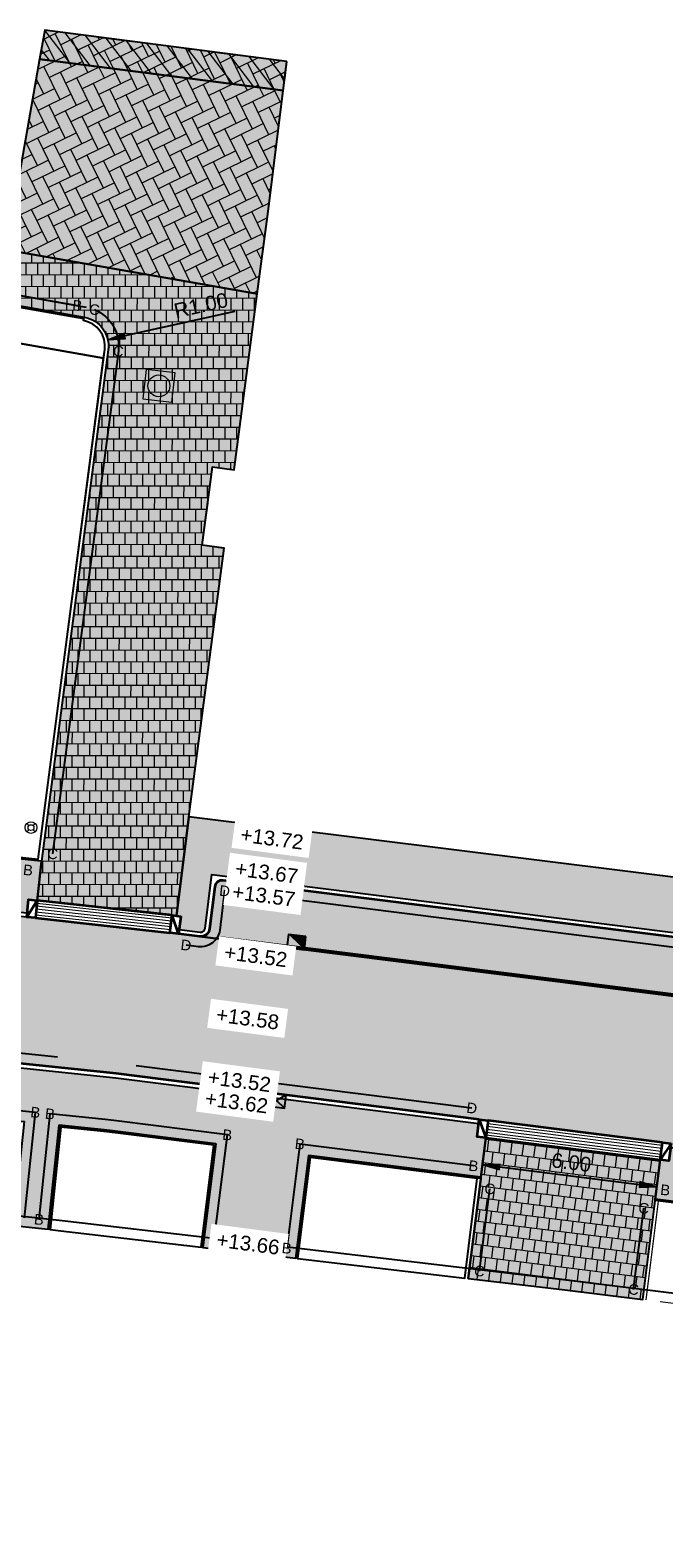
# Model space of a CAD drawing. Header units: metres. Extents: x 131295 to 132236, y 397710 to 398702.
# Tile 8 of 127: x 131406 to 131427, y 397770 to 397821. Entities that reach past the tile are written whole.
import ezdxf
from ezdxf.enums import TextEntityAlignment as Align

# ---------------------------------------------------------------- set-up
doc = ezdxf.new("R2010")
doc.units = ezdxf.units.M
doc.linetypes.add('AL-MATERIAALS', pattern=[2, 1, -1])
doc.linetypes.add('MA-1-3', pattern=[4, 1, -3])
doc.layers.get('Defpoints').update_dxf_attribs({"color": 128})
for name, color, linetype, lineweight in [('N-IE-markering 1 - 3 streep 0.10', 255, 'MA-1-3', 18), ('N-IE-te stellen putdeksel', 190, 'Continuous', 18), ('N-IE-verkeersbordpaal @ 0.2', 190, 'Continuous', 18), ('N-KO-inritband 600x300x200 mm', 110, 'Continuous', 35), ('N-KO-inritband streklagen', 8, 'Continuous', 5), ('N-KO-opsluitband 120x250mm', 2, 'Continuous', 25), ('N-KO-opsluitband 60x200mm', 2, 'Continuous', 25), ('N-KO-opsluitband achterkant', 8, 'Continuous', 5), ('N-KO-tekst banden', 1, 'Continuous', 18), ('N-KO-trottoirband 130-150x250mm', 3, 'Continuous', 35), ('N-KO-trottoirband achterkant', 8, 'Continuous', 5), ('N-RI-straatkolk', 7, 'Continuous', 25), ('N-RI-trottoirkolk', 7, 'Continuous', 25), ("N-VH-arcering 'MAT' grijs 254", 254, 'Continuous', 18), ('N-VH-arcering betontegels halfsteensverband', 8, 'Continuous', 5), ('N-VH-arcering herstraten', 1, 'Continuous', 18), ('N-VH-arcering SBS KF keperverband', 8, 'Continuous', 5), ('X-AL-maatvoering', 1, 'Continuous', 18), ('X-AL-materiaalscheiding', 1, 'AL-MATERIAALS', 18), ('X-AL-planhoogte', 190, 'Continuous', 25)]:
    doc.layers.add(name, color=color, linetype=linetype, lineweight=lineweight)
doc.layers.add("N-VH-arcering 'MAT' kleur 1 (heiderood)", color=7, linetype='Continuous', lineweight=18, true_color=0xd98c8c)
doc.layers.add("N-VH-arcering 'MAT' kleur 5 (roodbruin)", color=7, linetype='Continuous', lineweight=18, true_color=0xc5a6a0)
for name, color, linetype, plot in [('X-AL-contourlijnen', 30, 'Continuous', False), ('X-AL-hulplijn bandenlijnnummers', 30, 'Continuous', False), ('X-AL-hulplijn hoogtetekst', 190, 'Continuous', False)]:
    doc.layers.add(name, color=color, linetype=linetype, plot=plot)
doc.styles.add('CS Annotative', font='arial.ttf')
doc.dimstyles.new('CS Annotative', dxfattribs={"dimtxt": 2.5, "dimasz": 3, "dimexe": 0.18, "dimexo": 0.0625, "dimgap": 1, "dimtad": 1, "dimzin": 0, "dimdsep": 46, "dimtxsty": 'CS Annotative', "dimblk": 'CS Dimensionpijl', "dimcen": 0, "dimse1": 1, "dimse2": 1, "dimclrd": 256, "dimclre": 256, "dimclrt": 2, "dimadec": 0, "dimazin": 0, "dimtm": 1e-09, "dimtfac": 1, "dimtofl": 0, "dimtmove": 1, "dimatfit": 3, "dimfxl": 1, "dimtfillclr": 256, "dimtolj": 1, "dimtzin": 0, "dimarcsym": 0})
pattern_1 = [(116.018774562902, (26375.62930064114, 79453.50666762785), (-0.5616727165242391, 0.1931935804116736), [1.26, -0.42]), (206.018774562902, (26375.44506107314, 79453.8841007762), (0.561672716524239, -0.1931935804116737), [1.26, -0.42])]

# ---------------------------------------------------------------- blocks, each defined once
blk = doc.blocks.new('*U110')
for p, q in [((1.165096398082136, -2.440297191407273), (-1.484782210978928, 0.2131238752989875)), ((1.484782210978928, -0.2131238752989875), (-1.80446802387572, -2.014049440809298))]:
    blk.add_line(p, q)
blk.add_lwpolyline([(1.484782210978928, -0.2131238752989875), (-1.484782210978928, 0.2131238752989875), (-1.80446802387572, -2.014049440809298), (1.165096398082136, -2.440297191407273)], close=True)
blk = doc.blocks.new('*U158')
blk.add_lwpolyline([(1.804468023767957, 2.014049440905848), (-1.165096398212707, 2.440297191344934), (-1.484782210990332, 0.2131238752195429), (1.484782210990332, -0.2131238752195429)], close=True)
blk.add_solid([(1.804468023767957, 2.014049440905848), (1.484782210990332, -0.2131238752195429), (1.804468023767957, 2.014049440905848), (-1.165096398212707, 2.440297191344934)])
blk = doc.blocks.new('CS Dimensionpijl')
h = blk.add_hatch(color=256)
h.dxf.hatch_style = 1
h.paths.add_polyline_path([(-1, -0.1666666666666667), (0, 0), (-1, 0.1666666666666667)])
at = {"flags": 128}
blk.add_lwpolyline([(0, 0.5), (0, -0.5)], dxfattribs=at)
blk.add_lwpolyline([(-1, -0.1666666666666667), (0, 0), (-1, 0.1666666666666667)], close=True, dxfattribs=at)
blk = doc.blocks.new('*D241')
at = {"layer": 'Defpoints', "color": 0, "transparency": 16777216}
for p in [(131408.346707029, 397810.4180373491), (131407.3704074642, 397810.2016137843)]:
    blk.add_point(p, dxfattribs=at)
at = {"layer": 'X-AL-maatvoering', "lineweight": -2, "transparency": 16777216}
blk.add_line((131412.6894829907, 397811.3807327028), (131408.932486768, 397810.547891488), dxfattribs=at)
at = {"layer": 'X-AL-maatvoering', "lineweight": -2, "transparency": 16777216, "xscale": 0.6000000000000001, "yscale": 0.6000000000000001, "zscale": 0.6000000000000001, "rotation": 192.499058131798}
blk.add_blockref('CS Dimensionpijl', (131408.346707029, 397810.4180373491), dxfattribs=at)
at = {"layer": 'X-AL-maatvoering', "color": 2, "transparency": 16777216, "insert": (131411.5289394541, 397811.5898053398), "char_height": 0.5, "attachment_point": 5, "rotation": 12.499058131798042, "style": 'CS Annotative'}
blk.add_mtext('\\A1;R1.00', dxfattribs=at)
blk = doc.blocks.new('CS Verkeersbordpaal')
at = {"flags": 128}
for points in [[(-0.7071067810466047, 0.7071067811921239), (-0.3535533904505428, 0.3535533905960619)], [(0.3535533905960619, 0.3535533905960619), (0.7071067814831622, 0.7071067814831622)], [(-0.7071067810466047, -0.7071067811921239), (-0.3535533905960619, -0.3535533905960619)], [(0.3535533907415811, -0.3535533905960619), (0.707106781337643, -0.7071067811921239)]]:
    blk.add_lwpolyline(points, dxfattribs=at)
for radius in [1, 0.5000000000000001]:
    blk.add_circle((0, 0), radius)
blk = doc.blocks.new('*D550')
at = {"layer": 'Defpoints', "color": 0, "transparency": 16777216}
for p in [(131421.1710320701, 397782.5076928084), (131427.1241344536, 397781.7589792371), (131427.0930384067, 397781.5117312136)]:
    blk.add_point(p, dxfattribs=at)
at = {"layer": 'X-AL-maatvoering', "lineweight": -2, "transparency": 16777216}
blk.add_line((131421.7352462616, 397782.1855734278), (131426.4977281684, 397781.5866025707), dxfattribs=at)
at = {"layer": 'X-AL-maatvoering', "lineweight": -2, "transparency": 16777216, "xscale": 0.6000000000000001, "yscale": 0.6000000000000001, "zscale": 0.6000000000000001}
for p, rotation in [((131421.1399360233, 397782.2604447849), 172.8316256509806), ((131427.0930384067, 397781.5117312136), 352.8316256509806)]:
    blk.add_blockref('CS Dimensionpijl', p, dxfattribs=dict(at, rotation=rotation))
at = {"layer": 'X-AL-maatvoering', "color": 2, "transparency": 16777216, "insert": (131424.1733004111, 397782.3378158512), "char_height": 0.5, "attachment_point": 5, "rotation": 352.8316256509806, "style": 'CS Annotative'}
blk.add_mtext('\\A1;6.00', dxfattribs=at)
blk = doc.blocks.new('CS te stellen put(deksel)')
at = {"flags": 128}
blk.add_lwpolyline([(-0.5, -0.5), (0.5, -0.5), (0.5, 0.5), (-0.5000000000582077, 0.5), (-0.5, -0.5)], close=True, dxfattribs=at)
blk.add_circle((0.0001273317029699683, 0.0003214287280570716), 0.3749999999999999)

msp = doc.modelspace()

# ---------------------------------------------------------------- hatches: boundary and pattern name
at = {"layer": "N-VH-arcering 'MAT' grijs 254"}
h = msp.add_hatch(color=256, dxfattribs=at)
h.dxf.hatch_style = 1
edge = h.paths.add_edge_path()
edge.add_line((131413.4529972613, 397811.9857009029), (131404.8795595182, 397813.4843842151))
edge.add_line((131404.8795595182, 397813.4843842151), (131404.5667778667, 397811.7117681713))
edge.add_line((131404.5667778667, 397811.7117681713), (131407.5441750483, 397811.186400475))
edge.add_arc((131407.3704074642, 397810.2016137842), 0.9999999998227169, -7.448129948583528, 79.99305289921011, ccw=False)
edge.add_line((131408.3619700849, 397810.0719852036), (131406.0808073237, 397792.6227798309))
edge.add_line((131406.0808073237, 397792.6227798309), (131405.9410357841, 397791.2800349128))
edge.add_line((131405.9410357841, 397791.2800349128), (131410.6942113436, 397790.7545084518))
edge.add_line((131410.6942113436, 397790.7545084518), (131411.12, 397794.14))
edge.add_line((131411.12, 397794.14), (131412.3179315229, 397803.3032887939))
edge.add_line((131412.3179315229, 397803.3032887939), (131411.5742595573, 397803.4005102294))
edge.add_line((131411.5742595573, 397803.4005102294), (131411.9242567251, 397806.0777293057))
edge.add_line((131411.9242567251, 397806.0777293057), (131412.6679286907, 397805.9805078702))
edge.add_line((131412.6679286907, 397805.9805078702), (131413.4529972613, 397811.9857009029))
h = msp.add_hatch(color=256, dxfattribs=at)
h.dxf.hatch_style = 1
edge = h.paths.add_edge_path()
edge.add_line((131411.12, 397794.14), (131410.6942113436, 397790.7545084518))
edge.add_line((131410.6942113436, 397790.7545084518), (131410.8402621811, 397790.7361398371))
edge.add_line((131410.8402621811, 397790.7361398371), (131410.7841086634, 397790.2896571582))
edge.add_line((131410.7841086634, 397790.2896571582), (131411.50575141, 397790.1988971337))
edge.add_arc((131411.5244692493, 397790.3477246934), 0.1500000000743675, 262.83162566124, 352.8316256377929)
edge.add_line((131411.6732968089, 397790.329006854), (131411.9041501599, 397792.1645467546))
edge.add_line((131411.9041501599, 397792.1645467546), (131431.9044255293, 397789.6491393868))
edge.add_line((131431.9044255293, 397789.6491393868), (131432.1393660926, 397791.5171771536))
edge.add_line((131432.1393660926, 397791.5171771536), (131411.12, 397794.14))
h = msp.add_hatch(color=256, dxfattribs=at)
h.dxf.hatch_style = 1
h.paths.add_polyline_path([(131406.0808073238, 397792.6227798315), (131405.9614110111, 397792.6352082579), (131398.2715219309, 397793.4356787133), (131398.0851598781, 397791.645352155), (131405.5960575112, 397790.8635136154), (131405.6426480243, 397791.311095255), (131405.9410357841, 397791.2800349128)])
h = msp.add_hatch(color=256, dxfattribs=at)
h.dxf.hatch_style = 1
edge = h.paths.add_edge_path()
edge.add_line((131415.207377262, 397782.5774159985), (131421.0868017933, 397781.8379687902))
edge.add_line((131421.0868017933, 397781.8379687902), (131421.2552623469, 397783.1774168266))
edge.add_line((131421.2552623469, 397783.1774168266), (131420.9576072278, 397783.2148525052))
edge.add_line((131420.9576072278, 397783.2148525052), (131421.0137607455, 397783.6613351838))
edge.add_line((131421.0137607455, 397783.6613351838), (131408.6190174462, 397785.2202051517))
edge.add_line((131408.6190174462, 397785.2202051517), (131399.2986992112, 397786.1903933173))
edge.add_line((131399.2986992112, 397786.1903933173), (131399.2521086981, 397785.7428116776))
edge.add_line((131399.2521086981, 397785.7428116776), (131398.9537209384, 397785.7738720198))
edge.add_line((131398.9537209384, 397785.7738720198), (131398.8139493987, 397784.4311271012))
edge.add_line((131398.8139493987, 397784.4311271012), (131405.4930715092, 397783.73587131))
edge.add_line((131405.4930715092, 397783.73587131), (131405.1237299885, 397780.1877137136))
edge.add_line((131405.1237299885, 397780.1877137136), (131406.3166278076, 397780.0571970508))
edge.add_line((131406.3166278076, 397780.0571970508), (131406.686622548, 397783.6116299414))
edge.add_line((131406.686622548, 397783.6116299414), (131408.2220106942, 397783.4518054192))
edge.add_arc((131406.3583901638, 397765.5485398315), 18.00000000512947, 82.83162564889, 84.0572621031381, ccw=False)
edge.add_line((131408.6045308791, 397783.4078469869), (131412.0388611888, 397782.9759159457))
edge.add_line((131412.0388611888, 397782.9759159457), (131411.5943551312, 397779.4416003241))
edge.add_line((131411.5943551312, 397779.4416003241), (131413.39, 397779.231))
edge.add_line((131413.39, 397779.231), (131414.766197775, 397779.0695502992))
edge.add_line((131414.766197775, 397779.0695502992), (131415.207377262, 397782.5774159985))
h = msp.add_hatch(color=256, dxfattribs=at)
h.dxf.hatch_style = 1
h.paths.add_polyline_path([(131427.0324170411, 397781.029724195), (131427.0399041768, 397781.0892552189), (131427.2083647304, 397782.4287032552), (131421.2552623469, 397783.1774168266), (131421.0868017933, 397781.8379687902), (131421.0793146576, 397781.7784377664), (131420.6517818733, 397778.3790784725), (131423.866, 397778.002), (131426.6090692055, 397777.6636398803)])
h = msp.add_hatch(color=256, dxfattribs=at)
h.dxf.hatch_style = 1
h.paths.add_polyline_path([(131427.5621733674, 397782.8377502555), (131427.5060198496, 397782.3912675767), (131427.2083647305, 397782.4287032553), (131427.0399041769, 397781.089255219), (131434.0135141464, 397780.2121937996), (131433.5847672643, 397776.8031810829), (131434.478, 397776.693), (131434.906479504, 397780.0998867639), (131438.6325040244, 397779.6312697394), (131438.8009645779, 397780.9707177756), (131438.5033094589, 397781.0081534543), (131438.5594629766, 397781.4546361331)])
at = {"layer": "N-VH-arcering 'MAT' kleur 1 (heiderood)"}
h = msp.add_hatch(color=256, dxfattribs=at)
h.dxf.hatch_style = 1
h.paths.add_polyline_path([(131411.4870335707, 397790.0500695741), (131410.7653908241, 397790.1408295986), (131410.467735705, 397790.1782652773), (131405.8789150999, 397790.6832593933), (131405.5805273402, 397790.7143197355), (131398.069629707, 397791.4961582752), (131379.8679763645, 397793.3908391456), (131372.7626492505, 397794.130460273), (131372.4642614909, 397794.161520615), (131369.4798773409, 397794.4721767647), (131369.1814895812, 397794.5032371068), (131362.0849958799, 397795.2419387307), (131346.3699072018, 397796.8777834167), (131340.5680881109, 397797.4817173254), (131340.0504157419, 397792.5085879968), (131364.6876192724, 397789.9440056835), (131364.9860070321, 397789.9129453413), (131370.9537622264, 397789.2917384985), (131371.2521499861, 397789.2606781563), (131392.7496986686, 397787.0229147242), (131393.0480864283, 397786.9918543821), (131399.0158416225, 397786.3706475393), (131399.3142293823, 397786.3395871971), (131408.6361434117, 397785.3692329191), (131421.0324785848, 397783.8101627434), (131421.3301337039, 397783.772727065), (131427.2832360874, 397783.0240134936), (131427.5808912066, 397782.986577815), (131453.1757222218, 397779.7675508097), (131453.7996501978, 397784.7284694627), (131451.2736011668, 397785.0461672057)])
at = {"layer": "N-VH-arcering 'MAT' kleur 5 (roodbruin)"}
h = msp.add_hatch(color=256, dxfattribs=at)
h.dxf.hatch_style = 1
h.paths.add_polyline_path([(131414.4623194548, 397819.9127328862), (131406.1937985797, 397820.9830556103), (131406.018, 397819.997), (131414.334, 397818.921)])
h = msp.add_hatch(color=256, dxfattribs=at)
h.dxf.hatch_style = 1
h.paths.add_polyline_path([(131406.018, 397819.9970000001), (131404.8795595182, 397813.4843842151), (131413.4529972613, 397811.9857009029), (131413.82, 397814.7930000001), (131414.334, 397818.9210000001)])
h = msp.add_hatch(color=256, dxfattribs=at)
h.dxf.hatch_style = 1
edge = h.paths.add_edge_path()
edge.add_arc((131412.2511094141, 397791.7177590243), 0.250000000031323, 82.83162565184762, 172.8316256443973)
edge.add_line((131412.0030634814, 397791.7489554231), (131411.8221243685, 397790.3102890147))
edge.add_arc((131411.5244692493, 397790.3477246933), 0.300000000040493, 262.8316256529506, 352.8316256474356, ccw=False)
edge.add_line((131411.4870335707, 397790.0500695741), (131451.2736011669, 397785.0461672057))
edge.add_arc((131451.3110368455, 397785.3438223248), 0.2999999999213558, 172.8316256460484, 262.8316256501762, ccw=False)
edge.add_line((131451.0133817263, 397785.3812580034), (131451.1943208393, 397786.8199244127))
edge.add_arc((131450.9462749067, 397786.8511208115), 0.2499999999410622, 352.8316256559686, 442.8316256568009)
edge.add_line((131450.9774713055, 397787.0991667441), (131412.2823058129, 397791.965804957))
at = {"layer": 'N-VH-arcering betontegels halfsteensverband'}
h = msp.add_hatch(dxfattribs=at)
h.set_pattern_fill('CS-TEGEL HALFSTV', color=256, scale=6.67, angle=269.93)
h.set_pattern_definition([(269.93, (0, 0), (0.1996109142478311, -0.4004441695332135), [0.4002, -0.4002]), (359.93, (0, 0), (0.0004889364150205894, 0.4001997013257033), [])])
edge = h.paths.add_edge_path()
edge.add_line((131413.4529972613, 397811.9857009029), (131404.8795595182, 397813.4843842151))
edge.add_line((131404.8795595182, 397813.4843842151), (131404.5667778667, 397811.7117681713))
edge.add_line((131404.5667778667, 397811.7117681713), (131407.5441750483, 397811.186400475))
edge.add_arc((131407.3704074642, 397810.2016137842), 0.9999999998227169, -7.448129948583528, 79.99305289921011, ccw=False)
edge.add_line((131408.3619700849, 397810.0719852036), (131406.0808073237, 397792.6227798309))
edge.add_line((131406.0808073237, 397792.6227798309), (131405.9410357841, 397791.2800349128))
edge.add_line((131405.9410357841, 397791.2800349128), (131410.6942113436, 397790.7545084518))
edge.add_line((131410.6942113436, 397790.7545084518), (131411.12, 397794.14))
edge.add_line((131411.12, 397794.14), (131412.3179315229, 397803.3032887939))
edge.add_line((131412.3179315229, 397803.3032887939), (131411.5742595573, 397803.4005102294))
edge.add_line((131411.5742595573, 397803.4005102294), (131411.9242567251, 397806.0777293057))
edge.add_line((131411.9242567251, 397806.0777293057), (131412.6679286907, 397805.9805078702))
edge.add_line((131412.6679286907, 397805.9805078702), (131413.4529972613, 397811.9857009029))
h = msp.add_hatch(dxfattribs=at)
h.set_pattern_fill('CS-TEGEL HALFSTV', color=256, scale=6.67, angle=89.04743871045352)
h.set_pattern_definition([(82.83162565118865, (26268.6246, 79557.7806), (-0.1485967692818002, 0.4220415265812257), [0.4001999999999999, -0.4001999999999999]), (172.8316256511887, (26268.6246, 79557.7806), (-0.04993919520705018, -0.3970719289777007), [])])
h.paths.add_polyline_path([(131427.0324170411, 397781.029724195), (131427.0399041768, 397781.0892552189), (131427.2083647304, 397782.4287032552), (131421.2552623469, 397783.1774168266), (131421.0868017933, 397781.8379687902), (131421.0793146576, 397781.7784377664), (131420.6517818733, 397778.3790784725), (131423.866, 397778.002), (131426.6090692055, 397777.6636398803)])
at = {"layer": 'N-VH-arcering herstraten'}
h = msp.add_hatch(dxfattribs=at)
h.set_pattern_fill('CS-HERSTRATEN', color=256, angle=262.33)
h.set_pattern_definition([(307.33, (0, 0), (0.3975780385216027, 0.3032024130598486), [])])
h.paths.add_polyline_path([(131414.4623194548, 397819.9127328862), (131406.1937985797, 397820.9830556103), (131406.018, 397819.997), (131414.334, 397818.921)])
at = {"layer": 'N-VH-arcering SBS KF keperverband'}
h = msp.add_hatch(dxfattribs=at)
h.set_pattern_fill('CS-KF KEPERV', color=256, scale=20)
h.set_pattern_definition(pattern_1)
h.paths.add_polyline_path([(131414.4623194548, 397819.9127328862), (131406.1937985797, 397820.9830556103), (131406.018, 397819.997), (131414.334, 397818.921)])
h = msp.add_hatch(dxfattribs=at)
h.set_pattern_fill('CS-KF KEPERV', color=256, scale=20)
h.set_pattern_definition(pattern_1)
h.paths.add_polyline_path([(131406.018, 397819.9970000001), (131404.8795595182, 397813.4843842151), (131413.4529972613, 397811.9857009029), (131413.82, 397814.7930000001), (131414.334, 397818.9210000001)])

# ---------------------------------------------------------------- linework, layer by layer
at = {"layer": 'N-IE-markering 1 - 3 streep 0.10', "const_width": 0.1, "flags": 128}
msp.add_lwpolyline([(131412.1878014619, 397790.0123288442), (131450.4860934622, 397785.1956048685)], dxfattribs=at)
at = {"layer": 'N-KO-inritband 600x300x200 mm', "ltscale": 0.8}
for points in [[(131405.9410357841, 397791.2800349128), (131405.8789150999, 397790.6832593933), (131405.5805273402, 397790.7143197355), (131405.6426480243, 397791.311095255)], [(131410.8402621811, 397790.7361398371), (131410.7653908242, 397790.1408295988), (131410.467735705, 397790.1782652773), (131410.5426070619, 397790.7735755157)], [(131421.3301337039, 397783.772727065), (131421.2552623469, 397783.1774168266), (131420.9576072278, 397783.2148525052), (131421.0324785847, 397783.8101627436)], [(131427.5808912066, 397782.986577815), (131427.5060198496, 397782.3912675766), (131427.2083647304, 397782.4287032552), (131427.2832360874, 397783.0240134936)]]:
    msp.add_lwpolyline(points, close=True, dxfattribs=at)
at = {"layer": 'N-KO-inritband 600x300x200 mm', "flags": 128}
for points in [[(131405.9410357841, 397791.2800349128), (131405.5805273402, 397790.7143197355)], [(131410.5426070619, 397790.7735755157), (131405.9410357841, 397791.2800349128)], [(131405.8789150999, 397790.6832593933), (131410.467735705, 397790.1782652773)], [(131410.7653908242, 397790.1408295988), (131410.5426070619, 397790.7735755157)], [(131421.0324785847, 397783.8101627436), (131421.2552623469, 397783.1774168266)], [(131427.2832360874, 397783.0240134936), (131421.3301337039, 397783.772727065)], [(131421.2552623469, 397783.1774168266), (131427.2083647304, 397782.4287032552)], [(131427.5808912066, 397782.986577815), (131427.2083647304, 397782.4287032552)]]:
    msp.add_lwpolyline(points, dxfattribs=at)
at = {"layer": 'N-KO-inritband streklagen', "flags": 128}
for points in [[(131410.4988464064, 397790.3759764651), (131405.8972751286, 397790.8824358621)], [(131410.5097865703, 397790.4753762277), (131405.9082152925, 397790.9818356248)], [(131410.5207267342, 397790.5747759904), (131405.9191554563, 397791.0812353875)], [(131410.5316668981, 397790.674175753), (131405.9300956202, 397791.1806351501)], [(131410.4879062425, 397790.2765767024), (131405.8863349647, 397790.7830360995)], [(131421.3176551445, 397783.6735086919), (131427.270757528, 397782.9247951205)], [(131421.2677409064, 397783.2766351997), (131427.2208432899, 397782.5279216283)], [(131421.280219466, 397783.3758535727), (131427.2333218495, 397782.6271400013)], [(131421.2926980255, 397783.4750719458), (131427.245800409, 397782.7263583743)], [(131421.305176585, 397783.5742903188), (131427.2582789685, 397782.8255767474)]]:
    msp.add_lwpolyline(points, dxfattribs=at)
at = {"layer": 'N-KO-opsluitband 120x250mm', "flags": 128}
msp.add_lwpolyline([(131407.5441750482, 397811.186400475, -0.401192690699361), (131408.3619700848, 397810.0719852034), (131406.0803985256, 397792.6196528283)], format="xyb", dxfattribs=at)
for points in [[(131420.6517818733, 397778.3790784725), (131421.0793146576, 397781.7784377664)], [(131426.6090692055, 397777.6636398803), (131427.0324170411, 397781.029724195)]]:
    msp.add_lwpolyline(points, dxfattribs=at)
at = {"layer": 'N-KO-opsluitband 60x200mm', "flags": 128}
for points in [[(131380.0077479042, 397794.7335840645), (131372.0061199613, 397795.5665046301), (131372.9189591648, 397804.4086102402), (131373.5157870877, 397804.3469950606), (131373.8854781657, 397807.9279625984), (131373.2886502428, 397807.989577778), (131374.2256306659, 397817.0655243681), (131407.5441750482, 397811.186400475)], [(131405.9614110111, 397792.6352082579), (131398.2715219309, 397793.4356787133)], [(131421.0868017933, 397781.8379687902), (131415.207377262, 397782.5774159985), (131414.766197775, 397779.0695502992)], [(131433.5847672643, 397776.8031810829), (131434.0135141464, 397780.2121937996), (131427.0399041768, 397781.0892552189)]]:
    msp.add_lwpolyline(points, dxfattribs=at)
msp.add_lwpolyline([(131411.5943551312, 397779.4416003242), (131412.0388611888, 397782.9759159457), (131408.6045308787, 397783.407846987, 0.00534789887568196), (131408.2220106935, 397783.4518054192), (131406.686622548, 397783.6116299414), (131406.3166278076, 397780.0571970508)], format="xyb", dxfattribs=at)
at = {"layer": 'N-KO-opsluitband achterkant', "flags": 128}
for points in [[(131380.0139599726, 397794.7932616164), (131372.0719590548, 397795.6199753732), (131372.9724804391, 397804.3427659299), (131373.5693083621, 397804.2811507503), (131373.951322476, 397807.9814838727), (131373.354494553, 397808.0430990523), (131374.2786929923, 397816.9952345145), (131407.5337489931, 397811.1273132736)], [(131405.9691914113, 397792.6947225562), (131398.2777339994, 397793.4953562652)], [(131421.0868017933, 397781.8379687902), (131421.0793146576, 397781.7784377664), (131415.2594211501, 397782.510397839), (131414.8257911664, 397779.0625590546)], [(131420.5325950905, 397778.3930609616), (131420.9602526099, 397781.7934120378)], [(131433.5252184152, 397776.8105264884), (131433.9464959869, 397780.1601499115), (131427.0324170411, 397781.029724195), (131427.0399041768, 397781.0892552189)], [(131426.7281669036, 397777.6489490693), (131427.1514790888, 397781.0147499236)]]:
    msp.add_lwpolyline(points, dxfattribs=at)
for points in [[(131407.5441750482, 397811.1864004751), (131407.5233229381, 397811.0682260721, -0.4011926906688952), (131408.2429825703, 397810.0875406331), (131405.9614110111, 397792.6352082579), (131406.0808073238, 397792.6227798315)], [(131411.5347615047, 397779.4485897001), (131411.9718430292, 397782.9238720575), (131408.597043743, 397783.3483159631, 0.005347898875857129), (131408.215798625, 397783.3921278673), (131406.7400880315, 397783.545740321), (131406.3762726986, 397780.0506712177)]]:
    msp.add_lwpolyline(points, format="xyb", dxfattribs=at)
at = {"layer": 'N-KO-trottoirband 130-150x250mm', "ltscale": 0.8}
msp.add_lwpolyline([(131453.8492593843, 397784.7222301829), (131451.2736011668, 397785.0461672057, -0.4142135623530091), (131451.0133817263, 397785.3812580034), (131451.1943208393, 397786.8199244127, 0.4142135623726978), (131450.9774713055, 397787.0991667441), (131412.2823058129, 397791.965804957, 0.4142135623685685), (131412.0030634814, 397791.7489554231), (131411.8221243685, 397790.3102890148, -0.4142135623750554), (131411.4870335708, 397790.0500695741), (131410.7653908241, 397790.1408295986)], format="xyb", dxfattribs=at)
msp.add_lwpolyline([(131421.0324785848, 397783.8101627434), (131408.6361434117, 397785.3692329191), (131399.3142293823, 397786.3395871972)], dxfattribs=at)
at = {"layer": 'N-KO-trottoirband achterkant', "ltscale": 0.8}
msp.add_lwpolyline([(131453.8679772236, 397784.8710577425), (131451.2923190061, 397785.1949947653, -0.4142135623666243), (131451.1622092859, 397785.3625401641), (131451.393062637, 397787.1980800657), (131411.9041501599, 397792.1645467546), (131411.6732968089, 397790.329006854, -0.4142135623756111), (131411.50575141, 397790.1988971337), (131410.7841086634, 397790.2896571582)], format="xyb", dxfattribs=at)
msp.add_lwpolyline([(131421.0137607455, 397783.6613351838), (131408.6190174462, 397785.2202051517), (131399.2986992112, 397786.1903933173)], dxfattribs=at)
at = {"layer": 'X-AL-contourlijnen', "flags": 128}
for points in [[(131414.4623194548, 397819.9127328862), (131406.1937985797, 397820.9830556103), (131406.018, 397819.997), (131414.334, 397818.921)], [(131406.018, 397819.9970000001), (131404.8795595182, 397813.4843842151), (131413.4529972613, 397811.9857009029), (131413.82, 397814.7930000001), (131414.334, 397818.9210000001)], [(131374.7475419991, 397815.6939671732), (131374.4210766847, 397812.5317007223), (131404.714, 397807.592), (131403.0019216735, 397793.003597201), (131405.9691914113, 397792.6947225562), (131408.2041476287, 397809.7904820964)], [(131406.0808073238, 397792.6227798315), (131405.9614110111, 397792.6352082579), (131398.2715219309, 397793.4356787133), (131398.0851598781, 397791.645352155), (131405.5960575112, 397790.8635136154), (131405.6426480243, 397791.311095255), (131405.9410357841, 397791.2800349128)], [(131427.0324170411, 397781.029724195), (131427.0399041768, 397781.0892552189), (131427.2083647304, 397782.4287032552), (131421.2552623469, 397783.1774168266), (131421.0868017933, 397781.8379687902), (131421.0793146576, 397781.7784377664), (131420.6517818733, 397778.3790784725), (131423.866, 397778.002), (131426.6090692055, 397777.6636398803)], [(131427.5621733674, 397782.8377502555), (131427.5060198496, 397782.3912675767), (131427.2083647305, 397782.4287032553), (131427.0399041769, 397781.089255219), (131434.0135141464, 397780.2121937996), (131433.5847672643, 397776.8031810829), (131434.478, 397776.693), (131434.906479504, 397780.0998867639), (131438.6325040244, 397779.6312697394), (131438.8009645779, 397780.9707177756), (131438.5033094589, 397781.0081534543), (131438.5594629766, 397781.4546361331)], [(131420.9602526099, 397781.7934120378), (131415.2594211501, 397782.510397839), (131414.8257911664, 397779.0625590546), (131420.5325950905, 397778.3930609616)]]:
    msp.add_lwpolyline(points, close=True, dxfattribs=at)
msp.add_lwpolyline([(131374.7475419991, 397815.6939671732), (131408.2041476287, 397809.7904820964), (131408.2429825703, 397810.0875406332, 0.4011926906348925), (131407.5233229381, 397811.0682260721), (131407.5337489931, 397811.1273132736), (131374.2786929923, 397816.9952345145)], format="xyb", dxfattribs=at)
for points in [[(131413.4529972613, 397811.9857009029), (131404.8795595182, 397813.4843842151), (131404.5667778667, 397811.7117681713), (131407.5441750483, 397811.186400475, -0.4011926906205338), (131408.3619700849, 397810.0719852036), (131406.0808073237, 397792.6227798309), (131405.9410357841, 397791.2800349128), (131410.6942113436, 397790.7545084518), (131411.12, 397794.14), (131412.3179315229, 397803.3032887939), (131411.5742595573, 397803.4005102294), (131411.9242567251, 397806.0777293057), (131412.6679286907, 397805.9805078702)], [(131411.12, 397794.14), (131410.6942113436, 397790.7545084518), (131410.8402621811, 397790.7361398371), (131410.7841086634, 397790.2896571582), (131411.50575141, 397790.1988971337, 0.4142135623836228), (131411.6732968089, 397790.329006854), (131411.9041501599, 397792.1645467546), (131431.9044255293, 397789.6491393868), (131432.1393660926, 397791.5171771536)], [(131412.2823058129, 397791.965804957, 0.4142135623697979), (131412.0030634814, 397791.7489554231), (131411.8221243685, 397790.3102890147, -0.4142135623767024), (131411.4870335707, 397790.0500695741), (131451.2736011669, 397785.0461672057, -0.4142135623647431), (131451.0133817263, 397785.3812580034), (131451.1943208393, 397786.8199244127, 0.4142135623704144), (131450.9774713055, 397787.0991667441)], [(131415.207377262, 397782.5774159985), (131421.0868017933, 397781.8379687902), (131421.2552623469, 397783.1774168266), (131420.9576072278, 397783.2148525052), (131421.0137607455, 397783.6613351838), (131408.6190174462, 397785.2202051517), (131399.2986992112, 397786.1903933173), (131399.2521086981, 397785.7428116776), (131398.9537209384, 397785.7738720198), (131398.8139493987, 397784.4311271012), (131405.4930715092, 397783.73587131), (131405.1237299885, 397780.1877137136), (131406.3166278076, 397780.0571970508), (131406.686622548, 397783.6116299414), (131408.2220106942, 397783.4518054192, -0.005347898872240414), (131408.6045308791, 397783.4078469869), (131412.0388611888, 397782.9759159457), (131411.5943551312, 397779.4416003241), (131413.39, 397779.231), (131414.766197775, 397779.0695502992)], [(131411.9718430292, 397782.9238720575), (131408.5970437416, 397783.3483159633, 0.005347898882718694), (131408.2157986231, 397783.3921278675), (131406.7400880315, 397783.545740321), (131406.3762726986, 397780.0506712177), (131406.748, 397780.01), (131411.5347615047, 397779.4485897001)]]:
    msp.add_lwpolyline(points, format="xyb", close=True, dxfattribs=at)
for points in [[(131451.2736011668, 397785.0461672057), (131411.4870335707, 397790.0500695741), (131410.7653908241, 397790.1408295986), (131410.467735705, 397790.1782652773), (131405.8789150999, 397790.6832593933), (131405.5805273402, 397790.7143197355), (131398.069629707, 397791.4961582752), (131379.8679763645, 397793.3908391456), (131372.7626492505, 397794.130460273), (131372.4642614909, 397794.161520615), (131369.4798773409, 397794.4721767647), (131369.1814895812, 397794.5032371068), (131362.0849958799, 397795.2419387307)], [(131364.6876192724, 397789.9440056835), (131364.9860070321, 397789.9129453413), (131370.9537622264, 397789.2917384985), (131371.2521499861, 397789.2606781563), (131392.7496986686, 397787.0229147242), (131393.0480864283, 397786.9918543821), (131399.0158416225, 397786.3706475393), (131399.3142293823, 397786.3395871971), (131408.6361434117, 397785.3692329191), (131421.0324785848, 397783.8101627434), (131421.3301337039, 397783.772727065), (131427.2832360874, 397783.0240134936), (131427.5808912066, 397782.986577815)]]:
    msp.add_lwpolyline(points, dxfattribs=at)
at = {"layer": 'X-AL-hulplijn bandenlijnnummers', "flags": 128}
for points in [[(131379.6731230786, 397794.4165253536), (131371.6220585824, 397795.2545919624), (131372.6067517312, 397804.7927020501), (131373.2035796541, 397804.7310868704), (131373.5013863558, 397807.6157551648), (131372.9045584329, 397807.6773703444), (131373.9161004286, 397817.4755485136), (131407.3095576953, 397811.5832060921)], [(131405.5029093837, 397780.4498644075), (131405.877427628, 397784.0477532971), (131399.1485742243, 397784.748185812)], [(131420.8328216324, 397782.2226687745), (131414.9037879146, 397782.9683552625), (131414.4563691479, 397779.4108803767)], [(131421.0364818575, 397778.6330586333), (131421.3891432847, 397781.4371076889)], [(131426.2992405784, 397778.0049699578), (131426.6477170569, 397780.7757440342)]]:
    msp.add_lwpolyline(points, dxfattribs=at)
for points in [[(131407.8922356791, 397811.4466821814, -0.3380377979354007), (131408.7090170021, 397810.0266152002), (131406.4663340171, 397792.8717516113)], [(131411.9790551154, 397779.695580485), (131412.4298004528, 397783.279505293), (131408.648205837, 397783.7551112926, 0.005347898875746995), (131408.2582477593, 397783.7999244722), (131406.3747405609, 397783.9959860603), (131405.9995690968, 397780.3918218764)]]:
    msp.add_lwpolyline(points, format="xyb", dxfattribs=at)
at = {"layer": 'X-AL-hulplijn bandenlijnnummers', "ltscale": 0.8}
msp.add_lwpolyline([(131453.805584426, 397784.3749658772), (131451.2299262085, 397784.6989029, -0.4142135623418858), (131450.6661174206, 397785.4249329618), (131450.8345779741, 397786.7643809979), (131412.3378492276, 397791.6060620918), (131412.1693886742, 397790.2666140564, -0.4142135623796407), (131411.4433586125, 397789.7028052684), (131411.0193709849, 397789.7561296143)], format="xyb", dxfattribs=at)
for points in [[(131406.626364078, 397785.9303297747), (131399.6488542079, 397786.656645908)], [(131420.7784984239, 397784.1948627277), (131409.3177995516, 397785.6362592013)]]:
    msp.add_lwpolyline(points, dxfattribs=at)
at = {"layer": 'X-AL-hulplijn hoogtetekst', "flags": 128}
for points in [[(131379.9715108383, 397794.3854650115), (131371.6220585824, 397795.2545919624), (131372.6067517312, 397804.7927020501), (131373.2035796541, 397804.7310868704), (131373.5013863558, 397807.6157551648), (131372.9045584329, 397807.6773703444), (131373.9161004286, 397817.4755485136), (131407.6049937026, 397811.5310758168)], [(131336.114945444, 397781.360999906), (131336.421154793, 397782.807682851), (131337.1707655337, 397784.2793373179), (131338.2556576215, 397785.4630491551), (131339.6214091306, 397786.3242283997), (131340.3833028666, 397786.5379819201), (131341.1509109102, 397786.7889307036), (131341.9532779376, 397786.8188060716), (131342.6812486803, 397786.8404903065), (131351.0452729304, 397786.0524151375), (131357.4937134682, 397785.4283725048), (131368.1987145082, 397784.3923724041), (131378.7073945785, 397783.3702090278), (131385.2259037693, 397782.6790490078), (131396.0644670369, 397781.5309893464), (131406.7874189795, 397780.3577757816), (131413.4307699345, 397779.5786173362), (131423.9078148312, 397778.3494947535), (131434.5212863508, 397777.0403132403)]]:
    msp.add_lwpolyline(points, dxfattribs=at)
at = {"layer": 'X-AL-materiaalscheiding', "flags": 128}
for points in [[(131406.1937985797, 397820.9830556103), (131414.4623194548, 397819.9127328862), (131414.334, 397818.921)], [(131406.018, 397819.997), (131414.334, 397818.9210000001)], [(131374.4210766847, 397812.5317007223), (131374.7475419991, 397815.6939671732), (131408.2041476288, 397809.7904820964)], [(131404.8795595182, 397813.4843842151), (131413.4529972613, 397811.9857009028)], [(131412.6679286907, 397805.9805078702), (131411.9242567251, 397806.0777293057), (131411.5742595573, 397803.4005102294), (131412.3179315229, 397803.3032887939)], [(131411.12, 397794.14), (131410.6942113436, 397790.7545084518)], [(131406.0808073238, 397792.6227798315), (131405.9410357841, 397791.2800349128)], [(131411.4870335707, 397790.0500695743), (131451.2736011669, 397785.0461672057)], [(131336.4573591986, 397781.2885235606), (131336.754, 397782.69), (131337.461, 397784.078), (131338.482, 397785.192), (131339.765, 397786.001), (131340.485, 397786.203), (131341.213, 397786.441), (131341.965, 397786.469), (131342.67, 397786.49), (131351.012, 397785.704), (131357.46, 397785.08), (131368.165, 397784.044), (131378.672, 397783.022), (131385.189, 397782.331), (131396.027, 397781.183), (131406.748, 397780.01), (131413.39, 397779.231), (131423.866, 397778.002), (131434.478, 397776.693), (131441.046, 397775.866), (131448.119, 397774.97), (131448.796, 397774.788), (131449.525, 397774.466), (131450.086, 397774.115), (131450.66, 397773.637), (131451.203, 397773.025), (131451.625, 397772.368), (131451.908, 397771.749), (131452.138, 397771.033), (131452.221, 397770.415), (131452.232, 397769.527)], [(131421.0868017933, 397781.8379687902), (131421.2552623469, 397783.1774168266)], [(131421.2552623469, 397783.1774168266), (131427.2083647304, 397782.4287032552)], [(131427.0399041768, 397781.0892552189), (131427.2083647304, 397782.4287032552)]]:
    msp.add_lwpolyline(points, dxfattribs=at)

# ---------------------------------------------------------------- block references
at = {"layer": 'N-IE-te stellen putdeksel', "rotation": 83.45090842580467}
msp.add_blockref('CS te stellen put(deksel)', (131410.093, 397808.845), dxfattribs=at)
at = {"layer": 'N-IE-verkeersbordpaal @ 0.2', "xscale": 0.2, "yscale": 0.2, "zscale": 0.2}
msp.add_blockref('CS Verkeersbordpaal', (131405.7268418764, 397793.7670408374), dxfattribs=at)
at = {"layer": 'N-RI-straatkolk', "xscale": 0.2, "yscale": 0.2, "zscale": 0.2, "rotation": 1}
msp.add_blockref('*U158', (131414.7612398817, 397789.63827711), dxfattribs=at)
at = {"layer": 'N-RI-trottoirkolk', "xscale": 0.2, "yscale": 0.2, "zscale": 0.2, "rotation": 1}
msp.add_blockref('*U110', (131414.1373119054, 397784.6773584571), dxfattribs=at)

# ---------------------------------------------------------------- texts
at = {"layer": 'N-KO-tekst banden', "style": 'CS Annotative'}
for s, height, p in [('B', 0.3599999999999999, (131407.3095576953, 397811.583206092)), ('C', 0.36, (131407.892235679, 397811.4466821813)), ('C', 0.36, (131408.7090170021, 397810.0266152)), ('C', 0.36, (131406.4663340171, 397792.8717516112)), ('B', 0.3599999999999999, (131405.6267861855, 397792.318149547)), ('D', 0.3599999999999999, (131412.3378492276, 397791.6060620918)), ('D', 0.3599999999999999, (131411.0193709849, 397789.7561296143)), ('B', 0.3599999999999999, (131405.8774276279, 397784.047753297)), ('B', 0.3599999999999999, (131406.3747405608, 397783.9959860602)), ('D', 0.3599999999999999, (131420.7784984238, 397784.1948627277)), ('B', 0.3599999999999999, (131412.4298004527, 397783.279505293)), ('B', 0.3599999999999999, (131414.9037879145, 397782.9683552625)), ('B', 0.3599999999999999, (131420.8328216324, 397782.2226687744)), ('C', 0.36, (131421.3891432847, 397781.4371076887)), ('B', 0.3599999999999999, (131427.3812342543, 397781.3990838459)), ('B', 0.3599999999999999, (131405.9995690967, 397780.3918218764)), ('C', 0.36, (131426.6477170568, 397780.7757440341)), ('B', 0.3599999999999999, (131411.9790551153, 397779.6955804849)), ('B', 0.3599999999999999, (131414.4563691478, 397779.4108803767)), ('C', 0.36, (131421.0364818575, 397778.6330586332)), ('C', 0.36, (131426.2992405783, 397778.0049699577))]:
    msp.add_text(s, height=height, rotation=353.7841869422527, dxfattribs=at).set_placement(p, align=Align.MIDDLE)

# ---------------------------------------------------------------- dimensions: what is measured, and where the dimension line sits
at = {"layer": 'X-AL-maatvoering'}
dim = msp.add_radius_dim(center=(131407.3704074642, 397810.2016137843), mpoint=(131408.346707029, 397810.4180373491), dimstyle='CS Annotative', dxfattribs=at)
dim.commit()
dim.dimension.update_dxf_attribs({"geometry": '*D241', "text_midpoint": (131411.6274741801, 397811.1453093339), "dimtype": 164})
dim = msp.add_aligned_dim(p1=(131421.1710320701, 397782.5076928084), p2=(131427.1241344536, 397781.7589792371), distance=-0.24919580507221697, dimstyle='CS Annotative', dxfattribs=at)
dim.commit()
dim.dimension.update_dxf_attribs({"geometry": '*D550', "text_midpoint": (131424.1733004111, 397782.3378158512)})

# ---------------------------------------------------------------- next in the draw order: texts
at = {"layer": 'X-AL-planhoogte', "char_height": 0.5, "attachment_point": 5, "rotation": 352.5359522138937, "style": 'CS Annotative', "bg_fill": 2}
for s, insert in [('+13.72', (131413.9542314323, 397793.3958314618)), ('+13.67', (131413.7716016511, 397792.2368012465)), ('+13.52', (131413.4019471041, 397789.3844389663)), ('+13.58', (131413.1226534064, 397787.2526568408)), ('+13.52', (131412.8433597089, 397785.1208747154)), ('+13.66', (131413.139794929, 397779.5704234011))]:
    msp.add_mtext(s, dxfattribs=dict(at, insert=insert))

# ---------------------------------------------------------------- next in the draw order: texts
for s, insert in [('+13.57', (131413.6754863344, 397791.4478032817)), ('+13.62', (131412.7444813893, 397784.3931189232))]:
    msp.add_mtext(s, dxfattribs=dict(at, insert=insert))

doc.saveas('drawing.dxf')
